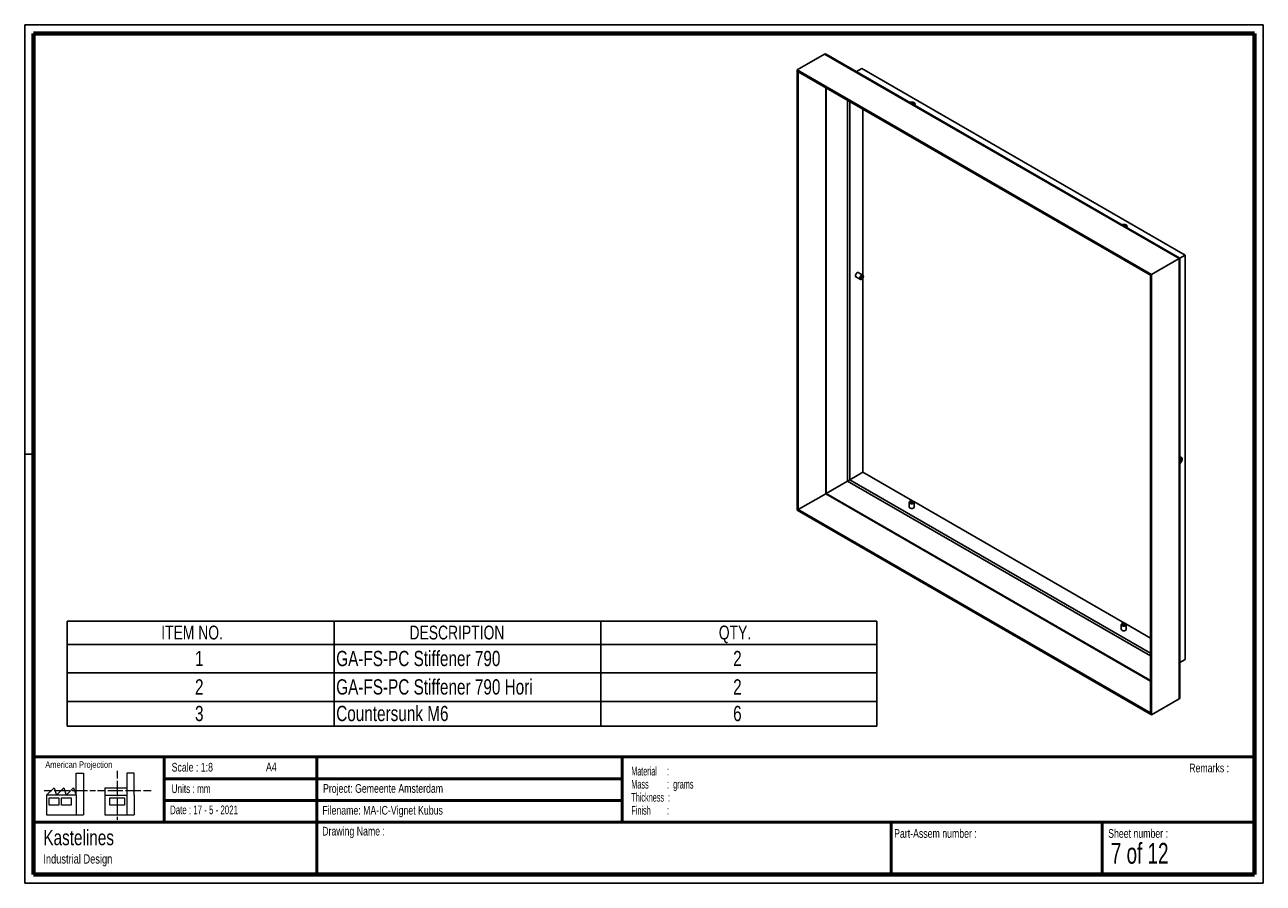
# Paper-space layout 'GA-FS-Sub assem stiffener' of a CAD drawing. Header units: millimetres. Extents: x 7 to 291, y 7 to 204.
import ezdxf

# ---------------------------------------------------------------- set-up
doc = ezdxf.new("R2010")
doc.units = ezdxf.units.MM
for name, color, linetype in [('BORDERS', 7, 'Continuous'), ('DRAWING', 7, 'Continuous'), ('LOGO', 7, 'Continuous'), ('TEXT_SHEET_FORMAT', 7, 'Continuous')]:
    doc.layers.add(name, color=color, linetype=linetype)
doc.styles.add('SLDTEXTSTYLE0', font='TXT', dxfattribs={"width": 0.7})
doc.styles.add('SLDTEXTSTYLE1', font='TXT', dxfattribs={"width": 0.75})
doc.styles.add('SLDTEXTSTYLE2', font='TXT', dxfattribs={"width": 0.675})
doc.styles.add('SLDTEXTSTYLE3', font='TXT', dxfattribs={"width": 0.678571})
doc.styles.add('SLDTEXTSTYLE4', font='TXT', dxfattribs={"width": 0.5675})
doc.styles.add('SLDTEXTSTYLE5', font='TXT', dxfattribs={"width": 0.55})
doc.styles.add('SLDTEXTSTYLE6', font='TXT', dxfattribs={"width": 0.605})
doc.styles.add('SLDTEXTSTYLE7', font='TXT', dxfattribs={"width": 0.549})

# ---------------------------------------------------------------- blocks, each defined once
blk = doc.blocks.new('SW_NOTE_0_24')
at = {"layer": 'TEXT_SHEET_FORMAT', "color": 0, "char_height": 2, "attachment_point": 1}
for s, insert, style in [('Material     :', (0, 2.58), 'SLDTEXTSTYLE4'), ('Mass         :  grams', (0, -0.42), 'SLDTEXTSTYLE5'), ('Thickness  :', (0, -3.42), 'SLDTEXTSTYLE6'), ('Finish        :', (0, -6.42), 'SLDTEXTSTYLE7')]:
    blk.add_mtext(s, dxfattribs=dict(at, insert=insert, style=style))
blk = doc.blocks.new('SW_NOTE_0_25')
at = {"layer": 'DRAWING', "color": 0, "attachment_point": 1, "style": 'SLDTEXTSTYLE1'}
for s, insert, char_height in [('Kastelines', (0, 4.51), 3.5), ('Industrial Design', (0, -1.09), 2.1167)]:
    blk.add_mtext(s, dxfattribs=dict(at, insert=insert, char_height=char_height))
blk = doc.blocks.new('SW_TABLEANNOTATION_1')
at = {"layer": 'LOGO', "color": 0}
for p, q in [((0, 0), (0, -5.4)), ((0, 0), (61.18, 0)), ((61.18, 0), (61.18, -5.4)), ((61.18, 0), (122.36, 0)), ((122.36, 0), (122.36, -5.4)), ((122.36, 0), (185.64, 0)), ((185.64, 0), (185.64, -5.4)), ((0, -5.4), (61.18, -5.4)), ((0, -5.4), (0, -11.93)), ((61.18, -5.4), (122.36, -5.4)), ((61.18, -5.4), (61.18, -11.93)), ((122.36, -5.4), (185.64, -5.4)), ((122.36, -5.4), (122.36, -11.93)), ((185.64, -5.4), (185.64, -11.93)), ((0, -11.93), (0, -18.46)), ((0, -11.93), (61.18, -11.93)), ((61.18, -11.93), (61.18, -18.46)), ((61.18, -11.93), (122.36, -11.93)), ((122.36, -11.93), (122.36, -18.46)), ((122.36, -11.93), (185.64, -11.93)), ((185.64, -11.93), (185.64, -18.46)), ((0, -18.46), (0, -24.12)), ((0, -18.46), (61.18, -18.46)), ((61.18, -18.46), (61.18, -24.12)), ((61.18, -18.46), (122.36, -18.46)), ((122.36, -18.46), (122.36, -24.12)), ((122.36, -18.46), (185.64, -18.46)), ((185.64, -18.46), (185.64, -24.12)), ((0, -24.12), (61.18, -24.12)), ((61.18, -24.12), (122.36, -24.12)), ((122.36, -24.12), (185.64, -24.12))]:
    blk.add_line(p, q, dxfattribs=at)
at = {"layer": 'LOGO', "color": 0, "attachment_point": 1, "style": 'SLDTEXTSTYLE1'}
for s, insert, char_height in [('ITEM NO.', (21.55, -1.06), 3.175), ('DESCRIPTION', (78.48, -1.06), 3.175), ('QTY.', (149.41, -1.06), 3.175), ('1', (29.3, -6.85), 3.5), ('GA-FS-PC Stiffener 790', (61.68, -6.85), 3.5), ('2', (152.7, -6.85), 3.5), ('2', (29.3, -13.37), 3.5), ('GA-FS-PC Stiffener 790 Hori', (61.68, -13.37), 3.5), ('2', (152.7, -13.37), 3.5), ('3', (29.3, -19.47), 3.5), ('Countersunk M6', (61.68, -19.47), 3.5), ('6', (152.7, -19.47), 3.5)]:
    blk.add_mtext(s, dxfattribs=dict(at, insert=insert, char_height=char_height))

psp = doc.layouts.new('GA-FS-Sub assem stiffener')

# ---------------------------------------------------------------- linework, layer by layer
at = {"color": 7, "linetype": 'Continuous', "lineweight": 25}
for p, q in [((183.67, 193.42), (189.98, 197.07)), ((271.3, 150.12), (189.98, 197.07)), ((271.45, 150.21), (190.34, 197.03)), ((264.98, 146.48), (183.67, 193.42)), ((183.93, 192.96), (183.67, 193.42)), ((183.67, 193.42), (183.67, 92.37)), ((197.29, 193.02), (198.52, 193.73)), ((272.67, 150.92), (198.52, 193.73)), ((264.72, 146.32), (183.93, 192.96)), ((183.93, 192.96), (183.93, 92.53)), ((198.78, 184.39), (198.78, 146.3)), ((272.67, 150.92), (271.45, 150.21)), ((272.67, 58.14), (272.67, 150.92)), ((264.98, 146.48), (271.3, 150.12)), ((271.3, 49.08), (271.3, 150.12)), ((271.45, 49.4), (271.45, 150.21)), ((197.14, 145.95), (198.19, 145.35)), ((197.17, 145.93), (197.15, 145.94)), ((198.75, 146.32), (197.7, 146.93)), ((197.72, 146.92), (197.74, 146.91)), ((198.47, 145.37), (198.6, 145.45)), ((198.78, 145.64), (198.78, 101.1)), ((198.87, 145.91), (198.87, 146.06)), ((264.98, 146.48), (264.72, 146.32)), ((264.72, 45.89), (264.72, 146.32)), ((264.98, 45.43), (264.98, 146.48)), ((198.78, 101.1), (195.78, 99.37)), ((198.78, 101.1), (210.17, 94.52)), ((195.25, 99.06), (190.38, 96.25)), ((190.25, 96.17), (183.93, 92.53)), ((209.4, 94.19), (209.4, 93.07)), ((209.7, 94.5), (209.57, 94.42)), ((210.36, 94.42), (210.23, 94.5)), ((210.42, 94.38), (258.79, 66.46)), ((210.53, 93.07), (210.53, 94.19)), ((183.67, 92.37), (183.93, 92.53)), ((183.67, 92.37), (264.98, 45.43)), ((183.93, 92.53), (264.72, 45.89)), ((258.01, 66.13), (258.01, 65)), ((258.31, 66.43), (258.18, 66.36)), ((258.97, 66.36), (258.84, 66.43)), ((259.03, 66.32), (264.72, 63.03)), ((259.14, 65), (259.14, 66.13)), ((271.45, 57.43), (272.67, 58.14)), ((264.98, 45.43), (271.3, 49.08)), ((264.72, 45.89), (264.98, 45.43))]:
    psp.add_line(p, q, dxfattribs=at)
at = {"color": 8, "linetype": 'Continuous', "lineweight": 25}
for p, q in [((190.25, 189.31), (190.25, 96.17)), ((190.38, 189.24), (190.38, 96.25)), ((195.25, 186.42), (195.25, 99.06)), ((195.78, 186.12), (195.78, 99.37)), ((195.25, 99.06), (264.72, 58.96)), ((195.78, 99.37), (264.72, 59.57)), ((190.25, 96.17), (264.72, 53.18)), ((190.38, 96.25), (264.72, 53.33))]:
    psp.add_line(p, q, dxfattribs=at)
at = {"color": 7, "linetype": 'Continuous', "lineweight": 25, "flags": 128}
for points in [[(209.53, 185.95), (209.65, 185.99), (209.82, 186.02), (210.01, 186.03), (210.19, 186.01), (210.36, 185.97), (210.51, 185.9), (210.62, 185.82), (210.7, 185.72), (210.73, 185.61), (210.72, 185.51), (210.66, 185.4), (210.6, 185.34)], [(210.31, 185.5), (210.33, 185.54), (210.33, 185.61), (210.29, 185.69), (210.21, 185.74)], [(210.6, 185.34), (210.68, 185.43), (210.72, 185.53), (210.72, 185.64), (210.68, 185.74), (210.59, 185.83), (210.47, 185.91)], [(258.14, 157.89), (258.26, 157.93), (258.44, 157.96), (258.62, 157.97), (258.81, 157.95), (258.97, 157.9), (259.12, 157.84), (259.23, 157.75), (259.31, 157.65), (259.34, 157.55), (259.33, 157.44), (259.28, 157.34), (259.21, 157.27)], [(258.92, 157.44), (258.94, 157.47), (258.95, 157.55), (258.91, 157.62), (258.82, 157.68)], [(259.21, 157.27), (259.29, 157.36), (259.33, 157.47), (259.33, 157.57), (259.29, 157.67), (259.2, 157.77), (259.08, 157.85)], [(271.3, 150.12), (271.36, 150.16), (271.41, 150.18), (271.43, 150.2), (271.45, 150.21), (271.45, 150.21)], [(197.05, 146.19), (197.07, 146.33), (197.12, 146.47), (197.19, 146.62), (197.29, 146.74), (197.4, 146.84), (197.51, 146.91), (197.62, 146.94), (197.72, 146.92), (197.78, 146.88)], [(198.47, 145.37), (198.38, 145.33), (198.28, 145.32), (198.19, 145.35), (198.12, 145.41), (198.08, 145.51), (198.07, 145.64), (198.1, 145.78), (198.15, 145.93), (198.23, 146.07)], [(198.23, 146.07), (198.33, 146.19), (198.44, 146.28), (198.55, 146.33), (198.66, 146.35), (198.75, 146.32), (198.82, 146.25), (198.86, 146.15), (198.87, 146.06)], [(198.44, 145.91), (198.53, 146.01), (198.62, 146.07), (198.71, 146.1), (198.78, 146.08), (198.84, 146.03), (198.86, 145.94), (198.86, 145.83), (198.82, 145.72), (198.76, 145.6), (198.68, 145.51), (198.58, 145.44), (198.5, 145.41), (198.42, 145.43), (198.36, 145.48), (198.34, 145.57), (198.34, 145.68), (198.38, 145.8), (198.44, 145.91)], [(271.45, 104.53), (271.49, 104.54), (271.62, 104.56), (271.74, 104.55), (271.84, 104.49), (271.91, 104.4), (271.96, 104.27), (271.97, 104.12), (271.96, 103.95), (271.91, 103.77), (271.84, 103.59), (271.74, 103.42), (271.62, 103.27), (271.49, 103.14), (271.45, 103.11)], [(271.45, 103.33), (271.52, 103.4), (271.62, 103.55), (271.71, 103.71), (271.77, 103.88), (271.8, 104.04), (271.8, 104.19), (271.77, 104.32), (271.71, 104.42), (271.62, 104.48), (271.52, 104.5), (271.45, 104.5)], [(271.45, 103.69), (271.49, 103.79), (271.53, 103.91), (271.53, 104.01), (271.49, 104.09), (271.45, 104.14)], [(209.59, 93.95), (209.49, 94.02), (209.42, 94.1), (209.4, 94.19), (209.42, 94.28), (209.49, 94.37), (209.57, 94.42)], [(209.71, 94.18), (209.63, 94.24), (209.59, 94.31), (209.6, 94.39), (209.64, 94.46), (209.73, 94.51), (209.84, 94.55), (209.97, 94.56), (210.1, 94.55), (210.21, 94.51), (210.29, 94.45), (210.33, 94.38), (210.33, 94.3), (210.28, 94.23), (210.2, 94.17), (210.08, 94.14), (209.95, 94.13), (209.83, 94.14), (209.71, 94.18)], [(210.36, 94.42), (210.44, 94.36), (210.5, 94.28), (210.53, 94.19), (210.5, 94.1), (210.43, 94.01), (210.33, 93.94), (210.19, 93.89), (210.04, 93.87), (209.88, 93.87), (209.72, 93.9), (209.59, 93.95)], [(210.53, 93.16), (210.53, 93.09), (210.5, 93), (210.42, 92.92), (210.3, 92.85), (210.16, 92.81), (210, 92.79), (209.84, 92.79), (209.69, 92.83), (209.56, 92.88)], [(258.2, 65.88), (258.1, 65.95), (258.04, 66.04), (258.01, 66.13), (258.04, 66.22), (258.11, 66.3), (258.18, 66.36)], [(258.97, 66.36), (259.05, 66.3), (259.12, 66.21), (259.14, 66.12), (259.11, 66.03), (259.05, 65.95), (258.94, 65.88), (258.81, 65.83), (258.65, 65.8), (258.49, 65.81), (258.34, 65.83), (258.2, 65.88)], [(258.33, 66.12), (258.25, 66.18), (258.21, 66.25), (258.21, 66.32), (258.26, 66.39), (258.34, 66.45), (258.46, 66.48), (258.59, 66.5), (258.71, 66.48), (258.82, 66.44), (258.91, 66.38), (258.95, 66.31), (258.94, 66.24), (258.9, 66.17), (258.81, 66.11), (258.7, 66.07), (258.57, 66.06), (258.44, 66.08), (258.33, 66.12)], [(259.14, 65.1), (259.14, 65.03), (259.11, 64.93), (259.03, 64.85), (258.92, 64.79), (258.78, 64.74), (258.62, 64.72), (258.46, 64.73), (258.3, 64.76), (258.17, 64.82)]]:
    psp.add_lwpolyline(points, dxfattribs=at)
at = {"color": 7, "linetype": 'Continuous', "lineweight": 25}
for centre, radius, start, end in [((209.96, 184.83), 1.2, 64.8994, 110.7824), ((209.96, 185.2), 0.599, 65.3268, 103.453), ((258.57, 156.77), 1.2, 64.8994, 110.7824), ((258.57, 157.14), 0.599, 65.3268, 103.453), ((197.31, 146.14), 0.254, 170.829, 249.7098), ((209.65, 93.12), 0.254, 170.2913, 249.1766), ((258.26, 65.06), 0.254, 170.2913, 249.1766)]:
    psp.add_arc(centre, radius, start, end, dxfattribs=at)
for centre, major_axis, ratio, start_param, end_param in [((190.34, 196.45), (-0.354, 0.612), 0.577335, 5.497828, 6.283145), ((190.34, 196.45), (-0.354, 0.612), 0.577335, 5.497828, 6.283145), ((270.95, 149.92), (0.5, 0.289), 0.00007, 0.000041, 0.785358), ((195.43, 99.16), (0.5, 0.289), 0.00007, 0.785358, 1.919822), ((195.43, 99.16), (0.5, 0.289), 0.00007, 0.785358, 1.919822), ((190.34, 96.22), (0.125, 0.072), 0.00007, 3.92695, 5.061414), ((190.34, 96.22), (0.125, 0.072), 0.00007, 3.92695, 5.061414), ((270.95, 49.69), (-0.354, 0.612), 0.577335, 3.141552, 3.92695), ((270.95, 49.69), (-0.354, 0.612), 0.577335, 3.141552, 3.92695)]:
    psp.add_ellipse(centre, major_axis=major_axis, ratio=ratio, start_param=start_param, end_param=end_param, dxfattribs=at)
at = {"layer": 'BORDERS', "lineweight": 70}
for p, q in [((8.57, 8.78), (8.57, 201.78)), ((8.57, 201.78), (288.57, 201.78)), ((288.57, 201.78), (288.57, 8.78)), ((288.57, 8.78), (8.57, 8.78))]:
    psp.add_line(p, q, dxfattribs=at)
at = {"layer": 'BORDERS', "lineweight": 50}
for p, q in [((8.57, 35.78), (288.57, 35.78)), ((38.57, 35.78), (38.57, 20.78)), ((73.57, 35.78), (73.57, 8.78)), ((143.57, 35.78), (143.57, 20.78)), ((38.57, 30.78), (143.57, 30.78)), ((38.57, 25.78), (143.57, 25.78)), ((8.57, 20.78), (288.57, 20.78)), ((205.22, 8.78), (205.22, 20.78)), ((253.65, 8.78), (253.65, 20.78))]:
    psp.add_line(p, q, dxfattribs=at)
at = {"layer": 'TEXT_SHEET_FORMAT'}
for p, q in [((6.57, 203.78), (290.57, 203.78)), ((6.57, 203.78), (6.57, 6.78)), ((290.57, 203.78), (290.57, 6.78)), ((6.57, 105.28), (8.62, 105.28)), ((6.57, 6.78), (290.57, 6.78))]:
    psp.add_line(p, q, dxfattribs=at)
at = {"layer": 'TEXT_SHEET_FORMAT', "color": 7, "linetype": 'Continuous', "lineweight": 18}
for p, q in [((18.32, 26.97), (18.32, 32.04)), ((18.32, 32.04), (20, 32.04)), ((20, 32.04), (20, 22.47)), ((27.73, 32.6), (27.73, 30.84)), ((31.65, 32.03), (29.97, 32.03)), ((29.97, 32.03), (29.97, 22.47)), ((31.65, 26.97), (31.65, 32.03)), ((11.59, 26.97), (13.28, 28.66)), ((13.28, 28.66), (13.84, 26.97)), ((13.84, 26.97), (15.52, 28.66)), ((15.52, 28.66), (16.08, 26.97)), ((16.08, 26.97), (17.76, 28.66)), ((17.76, 28.66), (18.32, 26.97)), ((24.93, 28.66), (24.93, 26.97)), ((24.93, 28.66), (29.97, 28.66)), ((27.73, 30.25), (27.73, 28.49)), ((27.73, 28.49), (27.73, 26.73)), ((10.98, 28.1), (12.74, 28.1)), ((18.32, 26.97), (11.59, 26.97)), ((11.59, 26.97), (11.59, 22.47)), ((12.16, 26.41), (14.4, 26.41)), ((12.16, 24.72), (12.16, 26.41)), ((13.32, 28.1), (15.08, 28.1)), ((14.4, 26.41), (14.4, 24.72)), ((14.96, 26.41), (17.2, 26.41)), ((14.96, 24.72), (14.96, 26.41)), ((15.08, 28.1), (16.83, 28.1)), ((17.2, 26.41), (17.2, 24.72)), ((17.42, 28.1), (19.17, 28.1)), ((18.32, 26.97), (18.32, 22.47)), ((19.17, 28.1), (20.93, 28.1)), ((21.51, 28.1), (22.81, 28.1)), ((23.24, 28.1), (25, 28.1)), ((24.93, 26.97), (29.97, 26.97)), ((24.93, 26.97), (24.93, 22.47)), ((25.58, 28.1), (27.34, 28.1)), ((26.05, 26.41), (29.41, 26.41)), ((26.05, 24.72), (26.05, 26.41)), ((27.34, 28.1), (29.09, 28.1)), ((27.73, 26.14), (27.73, 24.38)), ((29.41, 26.41), (29.41, 24.72)), ((29.68, 28.1), (31.43, 28.1)), ((31.43, 28.1), (33.19, 28.1)), ((31.65, 26.97), (31.65, 22.47)), ((33.77, 28.1), (35.53, 28.1)), ((14.4, 24.72), (12.16, 24.72)), ((17.2, 24.72), (14.96, 24.72)), ((29.41, 24.72), (26.05, 24.72)), ((27.73, 24.38), (27.73, 22.62)), ((11.59, 22.47), (18.32, 22.47)), ((18.32, 22.47), (20, 22.47)), ((24.93, 22.47), (31.65, 22.47)), ((27.73, 22.03), (27.73, 21.34))]:
    psp.add_line(p, q, dxfattribs=at)

# ---------------------------------------------------------------- block references
at = {"layer": 'DRAWING'}
psp.add_blockref('SW_NOTE_0_25', (10.83, 14.51), dxfattribs=at)
at = {"layer": 'LOGO'}
psp.add_blockref('SW_TABLEANNOTATION_1', (16.31, 66.96), dxfattribs=at)
at = {"layer": 'TEXT_SHEET_FORMAT', "color": 218}
psp.add_blockref('SW_NOTE_0_24', (145.65, 30.93), dxfattribs=at)

# ---------------------------------------------------------------- texts
at = {"layer": 'TEXT_SHEET_FORMAT', "attachment_point": 1}
for s, insert, char_height, style in [('American Projection', (11.28, 34.76), 1.5, 'SLDTEXTSTYLE1'), ('Scale : 1:8', (40.25, 34.41), 2, 'SLDTEXTSTYLE1'), ('A4', (61.89, 34.49), 2, 'SLDTEXTSTYLE1'), ('Remarks :', (273.6, 34.24), 2, 'SLDTEXTSTYLE1'), ('Units : mm', (40.24, 29.48), 2, 'SLDTEXTSTYLE0'), ('Project: Gemeente Amsterdam', (74.96, 29.54), 2, 'SLDTEXTSTYLE1'), ('Date : 17 - 5 - 2021', (39.89, 24.62), 2, 'SLDTEXTSTYLE2'), ('Filename: MA-IC-Vignet Kubus', (74.8, 24.53), 2, 'SLDTEXTSTYLE1'), ('Drawing Name :', (74.78, 19.74), 2, 'SLDTEXTSTYLE1'), ('Part-Assem number :', (205.93, 19.21), 2, 'SLDTEXTSTYLE1'), ('Sheet number :', (255.01, 19.21), 2, 'SLDTEXTSTYLE1'), ('7 of 12', (255.63, 16.04), 4.763, 'SLDTEXTSTYLE3')]:
    psp.add_mtext(s, dxfattribs=dict(at, insert=insert, char_height=char_height, style=style))

doc.saveas('drawing.dxf')
